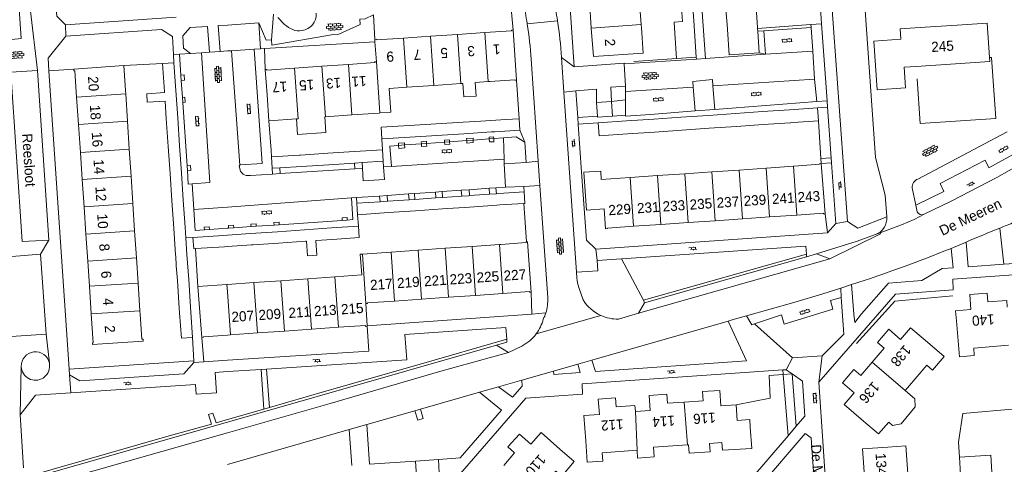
# Model space of a CAD drawing. Extents: x 99476 to 102828, y 406437 to 407931.
# Tile 39 of 162: x 99959 to 100154, y 407038 to 407126. Entities that reach past the tile are written whole.
import ezdxf

# ---------------------------------------------------------------- set-up
doc = ezdxf.new("R2010")
doc.units = 0
doc.header["$MEASUREMENT"] = 0
doc.linetypes.add('DGN Style 2', pattern=[60.553652, 36.332191, -24.221461])
for name, color, linetype, lineweight in [('BG_begrenzing overbouw', 253, 'DGN Style 2', 13), ('BG_bijgebouw', 253, 'Continuous', 0), ('BG_dakoverstek', 253, 'Continuous', 13), ('BG_dakoverstek bijgebouw', 253, 'Continuous', 0), ('BG_heg haag', 253, 'Continuous', 0), ('BG_hek', 253, 'Continuous', 0), ('BG_hoofdgebouw', 253, 'Continuous', 13), ('BG_huisnummer', 253, 'Continuous', 0), ('BG_kant verharding', 253, 'Continuous', 0), ('BG_open verharding', 253, 'Continuous', 0), ('BG_raster', 253, 'Continuous', 0), ('BG_schutting', 253, 'Continuous', 0), ('BG_straatnaam', 253, 'Continuous', 0), ('BG_tussenmuur', 253, 'Continuous', 0), ('BG_vlakafsluiter', 253, 'Continuous', 0)]:
    doc.layers.add(name, color=color, linetype=linetype, lineweight=lineweight)
doc.styles.add('Style-WORKING', font='WORKING.shx')

# ---------------------------------------------------------------- blocks, each defined once
blk = doc.blocks.new('S02OV6')
at = {"layer": 'BG_open verharding', "linetype": 'Continuous', "lineweight": 0}
for p, q in [((0, 0.20784), (1.371449, 0.20784)), ((0.085505, 0.20784), (0.085505, 0.268177)), ((0.485, -0.192), (0.486, 0.207)), ((0.885505, 0.20784), (0.885505, 0.31106)), ((1.285, -0.193), (1.285, 0.207)), ((0.268333, -0.19216), (1.549656, -0.19216)), ((0.885505, -0.32925), (0.885505, -0.19216))]:
    blk.add_line(p, q, dxfattribs=at)
blk = doc.blocks.new('S02OV2')
at = {"layer": 'BG_open verharding', "linetype": 'Continuous', "lineweight": 0}
for p, q in [((0.052866, 0.482148), (0.183301, 0.482148)), ((0.183301, -1.01785), (0.183301, 0.982147)), ((0.183301, 0.895191), (0.705039, 0.895191)), ((0.705039, -1.01785), (0.705039, 0.982147)), ((0.705039, 0.43867), (0.835473, 0.43867)), ((0.052866, -0.517416), (0.183301, -0.517416)), ((0.183301, -0.017851), (0.705039, -0.017851)), ((0.183301, -0.930894), (0.705039, -0.930894)), ((0.705039, -0.473938), (0.835473, -0.473938))]:
    blk.add_line(p, q, dxfattribs=at)
blk = doc.blocks.new('S02OV4')
at = {"layer": 'BG_open verharding', "linetype": 'Continuous', "lineweight": 0}
for p, q in [((0, -0.200092), (0, 0.200092)), ((0, 0.2), (3.201, 0.2)), ((0.214, 0.6), (2.9, 0.6)), ((0.4, 0.199), (0.4, 0.6)), ((0.8, 0.6), (0.8, 0.7)), ((0.8, -0.2), (0.8, 0.2)), ((1.2, 0.2), (1.2, 0.6)), ((1.6, 0.6), (1.6, 0.7)), ((1.6, -0.2), (1.6, 0.2)), ((2, 0.199), (2, 0.6)), ((2.4, 0.6), (2.4, 0.7)), ((2.4, -0.2), (2.4, 0.2)), ((2.8, 0.2), (2.8, 0.6)), ((3.2, -0.199908), (3.2, 0.200092)), ((0, -0.2), (3.2, -0.199)), ((0.31, -0.6), (2.9, -0.6)), ((0.4, -0.6), (0.399, -0.2)), ((0.8, -0.7), (0.8, -0.6)), ((1.2, -0.6), (1.2, -0.2)), ((1.6, -0.7), (1.6, -0.6)), ((2, -0.6), (1.999, -0.2)), ((2.4, -0.7), (2.4, -0.6)), ((2.8, -0.6), (2.8, -0.2))]:
    blk.add_line(p, q, dxfattribs=at)

msp = doc.modelspace()

# ---------------------------------------------------------------- linework, layer by layer
at = {"layer": 'BG_begrenzing overbouw', "linetype": 'DGN Style 2', "lineweight": 13, "flags": 128}
msp.add_lwpolyline([(100150.848, 407118.208), (100151.26, 407118.237), (100152.099, 407106.19), (100137.158, 407105.149), (100136.369, 407116.474)], dxfattribs=at)
at = {"layer": 'BG_bijgebouw', "linetype": 'Continuous', "lineweight": 0}
for p, q in [((100090.067, 407125.335), (100089.692, 407130.731)), ((100091.936, 407130.89), (100092.311, 407125.493)), ((100098.896, 407124.739), (100098.691, 407127.702)), ((100104.863, 407125.151), (100104.658, 407128.115)), ((100092.311, 407125.493), (100092.802, 407118.31)), ((100098.964, 407123.76), (100098.896, 407124.739)), ((100104.931, 407124.173), (100104.863, 407125.151)), ((100104.944, 407123.991), (100104.931, 407124.173)), ((100104.98, 407123.469), (100104.944, 407123.991)), ((100105.276, 407119.185), (100104.98, 407123.469)), ((100092.802, 407118.31), (100088.9, 407118.04)), ((99987.161, 407117.041), (99989.406, 407117.194)), ((99987.536, 407111.535), (99987.161, 407117.041)), ((99989.406, 407117.194), (99989.782, 407111.679)), ((99987.553, 407111.287), (99987.536, 407111.535)), ((99989.782, 407111.679), (99990.148, 407106.304)), ((99987.668, 407109.602), (99987.902, 407106.158)), ((100076.04, 407109.55), (100073.09, 407109.36)), ((100073.09, 407109.36), (100073.258, 407106.615)), ((100076.22, 407106.6), (100076.04, 407109.55)), ((100111.294, 407107.899), (100116.83, 407108.28)), ((100116.83, 407108.28), (100117.01, 407105.71)), ((99987.902, 407106.158), (99988.278, 407100.636)), ((99990.148, 407106.304), (99990.524, 407100.789)), ((100055.139, 407105.957), (100057.76, 407106.12)), ((100057.76, 407106.12), (100057.9, 407103.87)), ((100084.383, 407106.048), (100089.778, 407106.419)), ((100089.778, 407106.419), (100095.209, 407106.793)), ((100095.209, 407106.793), (100100.58, 407107.162)), ((100100.58, 407107.162), (100105.891, 407107.528)), ((100105.891, 407107.528), (100111.294, 407107.899)), ((100035.979, 407104.766), (100041.324, 407105.098)), ((100041.324, 407105.098), (100046.671, 407105.431)), ((100046.671, 407105.431), (100050.136, 407105.646)), ((100073.36, 407105.29), (100078.993, 407105.677)), ((100073.56, 407102.73), (100073.36, 407105.29)), ((100078.993, 407105.677), (100084.383, 407106.048)), ((100111.469, 407105.332), (100111.42, 407105.329)), ((100112.02, 407105.37), (100111.469, 407105.332)), ((100117.01, 407105.71), (100112.02, 407105.37)), ((100036.119, 407102.5), (100030.565, 407102.155)), ((100041.465, 407102.833), (100036.119, 407102.5)), ((100046.812, 407103.165), (100041.465, 407102.833)), ((100052.252, 407103.503), (100046.812, 407103.165)), ((100052.91, 407103.544), (100052.252, 407103.503)), ((100057.9, 407103.87), (100052.91, 407103.544)), ((99988.278, 407100.636), (99988.645, 407095.252)), ((99990.524, 407100.789), (99990.891, 407095.405)), ((100014.265, 407098.928), (100008.714, 407098.583)), ((100008.714, 407098.583), (100008.854, 407096.327)), ((100014.472, 407098.941), (100014.265, 407098.928)), ((100019.907, 407099.279), (100014.472, 407098.941)), ((100025.159, 407099.605), (100019.907, 407099.279)), ((100030.702, 407099.95), (100025.159, 407099.605)), ((100030.842, 407097.692), (100030.702, 407099.95)), ((100008.854, 407096.327), (100010.349, 407096.42)), ((100010.349, 407096.42), (100014.63, 407096.686)), ((100014.63, 407096.686), (100020.065, 407097.023)), ((100020.065, 407097.023), (100025.151, 407097.339)), ((100025.151, 407097.339), (100025.317, 407097.349)), ((100025.317, 407097.349), (100026.65, 407097.432)), ((100026.65, 407097.432), (100030.842, 407097.692)), ((99988.645, 407095.252), (99989.011, 407089.868)), ((99990.891, 407095.405), (99991.258, 407090.021)), ((100042.415, 407090.528), (100041.241, 407090.448)), ((100042.565, 407090.538), (100042.415, 407090.528)), ((100046.37, 407090.797), (100042.565, 407090.538)), ((100047.745, 407090.891), (100046.37, 407090.797)), ((100047.94, 407090.904), (100047.745, 407090.891)), ((100051.862, 407091.171), (100047.94, 407090.904)), ((100053.153, 407091.26), (100051.862, 407091.171)), ((100053.244, 407091.266), (100053.153, 407091.26)), ((100053.75, 407091.3), (100053.244, 407091.266)), ((100058.74, 407091.64), (100053.75, 407091.3)), ((99989.011, 407089.868), (99989.378, 407084.484)), ((99991.258, 407090.021), (99991.625, 407084.637)), ((100030.204, 407089.695), (100025.606, 407089.382)), ((100025.606, 407089.382), (100025.759, 407087.137)), ((100031.685, 407089.796), (100030.204, 407089.695)), ((100031.729, 407089.799), (100031.685, 407089.796)), ((100035.953, 407090.087), (100031.729, 407089.799)), ((100037.072, 407090.163), (100035.953, 407090.087)), ((100041.241, 407090.448), (100037.072, 407090.163)), ((100042.569, 407088.283), (100047.903, 407088.646)), ((100047.903, 407088.646), (100053.311, 407089.015)), ((100053.311, 407089.015), (100053.899, 407089.055)), ((100053.899, 407089.055), (100058.69, 407089.366)), ((100025.759, 407087.137), (100031.882, 407087.554)), ((100031.882, 407087.554), (100037.225, 407087.919)), ((100037.225, 407087.919), (100042.569, 407088.283)), ((100025.914, 407084.862), (100020.632, 407084.502)), ((99989.378, 407084.484), (99989.744, 407079.1)), ((99991.625, 407084.637), (99991.768, 407082.54)), ((99999.235, 407083.043), (99993.17, 407082.629)), ((100000, 407083.095049), (99999.235, 407083.043)), ((100004.585, 407083.407), (100000, 407083.095049)), ((100009.934, 407083.772), (100004.585, 407083.407)), ((100015.282, 407084.137), (100009.934, 407083.772)), ((100020.632, 407084.502), (100015.282, 407084.137)), ((99991.768, 407082.54), (99991.992, 407079.253)), ((99993.7, 407080.41), (99999.388, 407080.797)), ((99999.388, 407080.797), (100000, 407080.838753)), ((100000, 407080.838753), (100004.738, 407081.162)), ((100004.738, 407081.162), (100005.067, 407081.184)), ((100006.174, 407081.259), (100010.087, 407081.526)), ((100010.087, 407081.526), (100015.436, 407081.89)), ((100015.436, 407081.89), (100015.681, 407081.907)), ((100017.521, 407082.032), (100020.785, 407082.254)), ((99989.744, 407079.1), (99989.756, 407078.924)), ((99991.992, 407079.253), (99992.33, 407074.286)), ((99989.884, 407077.044), (99990.082, 407074.135)), ((99990.082, 407074.135), (99990.455, 407068.663)), ((99992.33, 407074.286), (99992.703, 407068.814)), ((99990.455, 407068.663), (99990.522, 407067.678)), ((99992.703, 407068.814), (99992.77, 407067.83)), ((99992.77, 407067.83), (99993.11, 407062.84)), ((100145.103, 407035.747), (100144.907, 407039.171))]:
    msp.add_line(p, q, dxfattribs=at)
at = {"layer": 'BG_bijgebouw', "linetype": 'Continuous', "lineweight": 0, "flags": 128}
for points in [[(100088.9, 407118.04), (100088.555, 407123.028), (100088.422, 407125.23), (100090.067, 407125.335)], [(100098.964, 407123.76), (100099.309, 407118.772), (100105.276, 407119.185)], [(99987.553, 407111.287), (99984.041, 407111.08), (99984.119, 407109.418), (99987.668, 407109.602)], [(100073.258, 407106.615), (100073.27, 407106.41), (100076.22, 407106.6)], [(100030.565, 407102.155), (100030.424, 407104.421), (100035.979, 407104.766)], [(100058.69, 407089.366), (100058.89, 407089.38), (100058.74, 407091.64)], [(100020.785, 407082.254), (100026.067, 407082.614), (100025.914, 407084.862)], [(99993.17, 407082.629), (99993.323, 407080.384), (99993.7, 407080.41)], [(99993.11, 407062.84), (99990.88, 407062.69), (99990.522, 407067.678)], [(100144.907, 407039.171), (100151.13, 407039.527), (100151.322, 407036.184)]]:
    msp.add_lwpolyline(points, dxfattribs=at)
at = {"layer": 'BG_dakoverstek', "linetype": 'Continuous', "lineweight": 13}
for p, q in [((100030.186, 407107.261), (100030.034, 407107.25)), ((100134.19, 407052.332), (100134.595, 407052.837)), ((100133.357, 407045.765), (100136.15, 407049.091)), ((100130.905, 407046.083), (100131.688, 407045.426)), ((100131.688, 407045.426), (100133.357, 407045.765)), ((100103.806, 407040.894), (100097.999, 407040.528))]:
    msp.add_line(p, q, dxfattribs=at)
at = {"layer": 'BG_dakoverstek', "linetype": 'Continuous', "lineweight": 13, "flags": 128}
for points in [[(100032.003, 407112.108), (100032.331, 407107.411), (100030.186, 407107.261)], [(100049.043, 407113.299), (100049.231, 407110.607), (100046.819, 407110.429), (100046.587, 407113.127)], [(100019.289, 407106.499), (100019.507, 407103.373), (100013.872, 407102.979), (100013.654, 407106.105)], [(100136.15, 407049.091), (100136.1, 407050.691), (100134.19, 407052.332)], [(100100.934, 407046.414), (100103.408, 407046.587), (100103.511, 407045.111)], [(100095.432, 407041.861), (100095.549, 407040.221), (100091.414, 407039.928), (100091.301, 407041.576)]]:
    msp.add_lwpolyline(points, dxfattribs=at)
at = {"layer": 'BG_dakoverstek bijgebouw', "linetype": 'Continuous', "lineweight": 0}
for p, q in [((100052.11, 407105.769), (100050.136, 407105.646)), ((100055.139, 407105.957), (100052.11, 407105.769)), ((100095.368, 407104.227), (100089.955, 407103.855)), ((100100.746, 407104.596), (100095.368, 407104.227)), ((100106.06, 407104.961), (100100.746, 407104.596)), ((100111.42, 407105.329), (100106.06, 407104.961)), ((100079.168, 407103.115), (100073.56, 407102.73)), ((100084.558, 407103.485), (100079.168, 407103.115)), ((100089.955, 407103.855), (100084.558, 407103.485)), ((100006.174, 407081.259), (100005.067, 407081.184)), ((99989.756, 407078.924), (99989.884, 407077.044))]:
    msp.add_line(p, q, dxfattribs=at)
at = {"layer": 'BG_dakoverstek bijgebouw', "linetype": 'Continuous', "lineweight": 0, "flags": 128}
msp.add_lwpolyline([(100015.681, 407081.907), (100015.878, 407079.013), (100017.718, 407079.138), (100017.521, 407082.032)], dxfattribs=at)
at = {"layer": 'BG_heg haag', "linetype": 'Continuous', "lineweight": 0}
for p, q in [((99969.561, 407115.959), (99964.652, 407115.617)), ((100111.805, 407055.613), (100109.997, 407055.503)), ((100111.805, 407055.613), (100112.612, 407045.261)), ((100117.905, 407041.352), (100117.05, 407054)), ((100145.592, 407047.82), (100156.064, 407048.685)), ((100112.612, 407045.261), (100111.013, 407043.391)), ((100111.013, 407043.391), (100103.38, 407034.46))]:
    msp.add_line(p, q, dxfattribs=at)
at = {"layer": 'BG_heg haag', "linetype": 'Continuous', "lineweight": 0, "flags": 128}
for points in [[(99993.38, 407057.85), (99991.37, 407055.64), (99970.78, 407054.24), (99968.76, 407055.47)], [(100109.997, 407055.503), (100107.243, 407055.335), (100107.424, 407050.815), (100100.717, 407049.507)]]:
    msp.add_lwpolyline(points, dxfattribs=at)
at = {"layer": 'BG_hek', "linetype": 'Continuous', "lineweight": 0}
for p, q in [((100114.565, 407124.688), (100115.51, 407124.764)), ((100115.51, 407124.764), (100117.612, 407124.934)), ((100118.33, 407087.33), (100118.76, 407083.54))]:
    msp.add_line(p, q, dxfattribs=at)
at = {"layer": 'BG_hek', "linetype": 'Continuous', "lineweight": 0, "flags": 128}
msp.add_lwpolyline([(100124.498, 407061.633), (100132.093, 407070.035), (100143.592, 407071.079)], dxfattribs=at)
at = {"layer": 'BG_hoofdgebouw', "linetype": 'Continuous', "lineweight": 13}
for p, q in [((100081.908, 407124.756), (100081.522, 407130.152)), ((100071.65, 407129.449), (100072.033, 407124.055)), ((100057.23, 407113.76), (100056.54, 407123.68)), ((100081.953, 407124.12), (100081.908, 407124.756)), ((100138.14, 407124.228), (100144.467, 407124.616)), ((100029.17, 407121.82), (100029.203, 407121.35)), ((100040.188, 407122.458), (100034.844, 407122.094)), ((100045.532, 407122.822), (100040.188, 407122.458)), ((100050.952, 407123.191), (100045.532, 407122.822)), ((100029.203, 407121.35), (100029.48, 407117.36)), ((99969.561, 407115.959), (99979.483, 407116.626)), ((99979.483, 407116.626), (99979.811, 407111.729)), ((100007.5, 407115.84), (100007.85, 407110.85)), ((100018.703, 407116.51), (100013.271, 407116.13)), ((100023.952, 407116.877), (100018.703, 407116.51)), ((100035.507, 407112.353), (100032.003, 407112.108)), ((100040.85, 407112.726), (100035.507, 407112.353)), ((100046.194, 407113.1), (100040.85, 407112.726)), ((100046.587, 407113.127), (100046.194, 407113.1)), ((100051.626, 407113.479), (100049.043, 407113.299)), ((100051.92, 407113.5), (100051.626, 407113.479)), ((99970.515, 407104.979), (99970.153, 407110.372)), ((99979.856, 407111.043), (99979.811, 407111.729)), ((99980.209, 407105.654), (99979.856, 407111.043)), ((100007.85, 407110.85), (100008.208, 407105.724)), ((100008.208, 407105.724), (100013.654, 407106.105)), ((100019.289, 407106.499), (100019.402, 407106.507)), ((100019.402, 407106.507), (100024.651, 407106.874)), ((100024.651, 407106.874), (100030.034, 407107.25)), ((99970.886, 407099.461), (99970.515, 407104.979)), ((99980.572, 407100.111), (99980.209, 407105.654)), ((99971.248, 407094.076), (99970.886, 407099.461)), ((99980.925, 407094.726), (99980.572, 407100.111)), ((100101.304, 407095.975), (100106.629, 407096.338)), ((100106.629, 407096.338), (100112.057, 407096.709)), ((100112.057, 407096.709), (100112.22, 407096.72)), ((100117.56, 407097.25), (100118.33, 407087.33)), ((99981.277, 407089.341), (99980.925, 407094.726)), ((100079.755, 407094.504), (100085.146, 407094.872)), ((100085.146, 407094.872), (100090.551, 407095.241)), ((100090.551, 407095.241), (100095.904, 407095.606)), ((100095.904, 407095.606), (100101.304, 407095.975)), ((99971.609, 407088.692), (99971.248, 407094.076)), ((99971.971, 407083.307), (99971.609, 407088.692)), ((99981.63, 407083.956), (99981.277, 407089.341)), ((100107.313, 407086.681), (100101.963, 407086.316)), ((100112.715, 407087.049), (100107.313, 407086.681)), ((100085.805, 407085.213), (100080.414, 407084.845)), ((100091.219, 407085.582), (100085.805, 407085.213)), ((100096.563, 407085.947), (100091.219, 407085.582)), ((100101.963, 407086.316), (100096.563, 407085.947)), ((99972.333, 407077.922), (99971.971, 407083.307)), ((99981.982, 407078.571), (99981.63, 407083.956)), ((100043.102, 407080.485), (100048.449, 407080.861)), ((100048.449, 407080.861), (100053.856, 407081.241)), ((100053.856, 407081.241), (100054.13, 407081.26)), ((100026.735, 407079.336), (100032.415, 407079.735)), ((100032.415, 407079.735), (100037.758, 407080.11)), ((100037.758, 407080.11), (100043.102, 407080.485)), ((99972.666, 407072.965), (99972.333, 407077.922)), ((99982.307, 407073.613), (99981.982, 407078.571)), ((99973.034, 407067.492), (99972.666, 407072.965)), ((99982.666, 407068.139), (99982.307, 407073.613)), ((99994.152, 407072.92), (99999.898, 407073.324)), ((99999.898, 407073.324), (100000, 407073.331151)), ((100000, 407073.331151), (100005.247, 407073.699)), ((100005.247, 407073.699), (100010.595, 407074.075)), ((100010.595, 407074.075), (100015.943, 407074.451)), ((100015.943, 407074.451), (100021.292, 407074.826)), ((99994.51, 407067.83), (99994.152, 407072.92)), ((100043.78, 407070.78), (100049.131, 407071.154)), ((100049.131, 407071.154), (100054.538, 407071.532)), ((100027.653, 407065.17), (100027.42, 407069.54)), ((100033.093, 407070.033), (100038.436, 407070.407)), ((100038.436, 407070.407), (100043.78, 407070.78)), ((99982.711, 407067.447), (99982.666, 407068.139)), ((99994.51, 407067.83), (99994.94, 407062.85)), ((100027.66, 407065.04), (100027.653, 407065.17)), ((100000.598, 407063.355), (100005.946, 407063.73)), ((100005.946, 407063.73), (100011.295, 407064.105)), ((100011.295, 407064.105), (100016.643, 407064.48)), ((100016.643, 407064.48), (100021.991, 407064.855)), ((100100.934, 407046.414), (100100.717, 407049.507)), ((100103.511, 407045.111), (100103.806, 407040.894)), ((100091.057, 407041.559), (100091.301, 407041.576))]:
    msp.add_line(p, q, dxfattribs=at)
at = {"layer": 'BG_hoofdgebouw', "linetype": 'Continuous', "lineweight": 13, "flags": 128}
for points in [[(100056.54, 407123.68), (100056.21, 407123.66), (100056.22, 407123.55), (100050.952, 407123.191)], [(100072.033, 407124.055), (100072.433, 407118.416), (100082.308, 407119.116), (100081.953, 407124.12)], [(100138.14, 407124.228), (100133.151, 407123.883), (100133.29, 407121.87), (100127.956, 407121.501), (100128.625, 407111.822), (100134.252, 407112.211), (100133.968, 407116.308), (100136.369, 407116.474)], [(100150.848, 407118.208), (100150.376, 407125.024), (100144.467, 407124.616)], [(100034.844, 407122.094), (100029.5, 407121.73), (100029.47, 407121.84), (100029.17, 407121.82)], [(100136.369, 407116.474), (100150.898, 407117.479), (100150.848, 407118.208)], [(99970.153, 407110.372), (99969.801, 407115.615), (99969.585, 407115.601), (99969.561, 407115.959)], [(100013.271, 407116.13), (100007.83, 407115.75), (100007.82, 407115.86), (100007.5, 407115.84)], [(100029.48, 407117.36), (100029.14, 407117.35), (100029.15, 407117.24), (100023.952, 407116.877)], [(100051.92, 407113.5), (100056.91, 407113.85), (100056.91, 407113.74), (100057.23, 407113.76)], [(100112.22, 407096.72), (100117.2, 407097.11), (100117.19, 407097.22), (100117.56, 407097.25)], [(100080.414, 407084.845), (100075.21, 407084.49), (100075.22, 407084.38), (100074.85, 407084.36), (100074.564, 407088.298), (100071.066, 407088.044), (100070.527, 407095.52), (100073.893, 407095.763)], [(100073.893, 407095.763), (100074.006, 407094.112), (100079.755, 407094.504)], [(100118.33, 407087.33), (100118, 407087.3), (100118, 407087.41), (100112.715, 407087.049)], [(100059.208, 407081.736), (100059.11, 407081.73), (100059.12, 407081.62), (100054.13, 407081.26)], [(100060.13, 407071.81), (100059.43, 407081.75), (100059.208, 407081.736)], [(100021.292, 407074.826), (100026.581, 407075.198), (100026.293, 407079.305), (100026.735, 407079.336)], [(100054.538, 407071.532), (100059.81, 407071.9), (100059.82, 407071.79), (100060.13, 407071.81)], [(100154.36, 407068.85), (100154.26, 407070.15), (100150.54, 407069.86), (100150.4, 407071.63), (100146.95, 407071.37), (100147.18, 407068.35), (100144.16, 407068.12), (100144.31, 407066.13)], [(100027.42, 407069.54), (100027.76, 407069.55), (100027.75, 407069.66), (100033.093, 407070.033)], [(99982.711, 407067.447), (99983.045, 407062.475), (99983.288, 407062.491), (99983.315, 407062.094), (99973.278, 407061.42), (99973.256, 407061.758), (99973.418, 407061.769), (99973.034, 407067.492)], [(100021.991, 407064.855), (100027.34, 407065.23), (100027.36, 407065.01), (100027.66, 407065.04)], [(100144.31, 407066.13), (100144.897, 407059.012), (100147.851, 407059.256), (100147.728, 407060.75), (100154.648, 407061.321)], [(99994.94, 407062.85), (99995.26, 407062.87), (99995.25, 407062.98), (100000, 407063.313068)], [(100000, 407063.313068), (100000.598, 407063.355)], [(100139.04, 407061.49), (100135.25, 407064.76), (100133.24, 407062.46), (100130.93, 407064.48), (100128.69, 407061.87), (100130.01, 407060.69), (100127.65, 407057.948)], [(100134.595, 407052.837), (100138.454, 407057.322), (100139.578, 407056.354), (100141.888, 407059.038), (100139.04, 407061.49)], [(100127.65, 407057.948), (100125.38, 407055.31), (100124.02, 407056.49), (100121.78, 407053.86), (100124.08, 407051.88), (100122.11, 407049.56), (100125.9, 407046.3)], [(100090.423, 407050.059), (100087.087, 407049.826), (100086.963, 407051.598), (100083.458, 407051.353), (100083.665, 407048.402), (100080.761, 407048.199)], [(100100.717, 407049.507), (100097.667, 407049.293), (100097.453, 407052.358), (100094.068, 407052.121), (100094.194, 407050.323), (100090.423, 407050.059)], [(100080.761, 407048.199), (100080.679, 407049.37), (100076.969, 407049.105), (100076.813, 407050.913), (100073.385, 407050.639), (100073.627, 407047.612), (100070.556, 407047.367), (100070.954, 407042.382)], [(100125.9, 407046.3), (100128.882, 407043.733), (100130.905, 407046.083)], [(100054.715, 407037.52), (100056.84, 407039.98), (100055.52, 407041.16), (100057.81, 407043.73), (100060.07, 407041.74), (100062.08, 407044.04), (100065.82, 407040.72)], [(100070.954, 407042.382), (100071.241, 407038.159), (100074.314, 407038.371), (100074.199, 407040.035), (100081.099, 407040.511)], [(100095.432, 407041.861), (100097.895, 407042.031), (100097.999, 407040.528)], [(100061.146, 407031.886), (100065.034, 407036.385), (100066.17, 407035.404), (100068.65, 407038.274), (100065.82, 407040.72)], [(100081.099, 407040.511), (100081.205, 407038.969), (100084.468, 407039.194), (100084.336, 407041.095), (100091.057, 407041.559)], [(100130.72, 407041.14), (100125.73, 407040.81), (100126.154, 407034.416)], [(100130.72, 407041.14), (100134.279, 407041.389), (100134.726, 407035.018)]]:
    msp.add_lwpolyline(points, dxfattribs=at)
at = {"layer": 'BG_kant verharding', "linetype": 'Continuous', "lineweight": 0}
for p, q in [((100116.67, 407137.949), (100117.612, 407124.934)), ((100094.626, 407118.062), (100093.365, 407136.346)), ((100067.579, 407131.787), (100068.67, 407116.41)), ((100056.1, 407128.57), (100056.54, 407123.68)), ((99967.92, 407124.71), (99989.874, 407126.229)), ((100009.955, 407126.173), (100011.31, 407124.8)), ((100029.17, 407121.82), (100028.901, 407126.7)), ((99967.99, 407122.44), (99986.972, 407123.761)), ((99992.602, 407124.153), (99996.075, 407124.395)), ((99996.075, 407124.395), (99996.469, 407119.268)), ((99998.185, 407124.541), (100000, 407124.667428)), ((99998.567, 407119.444), (99998.185, 407124.541)), ((100000, 407124.667428), (100006.21, 407125.1)), ((100006.21, 407125.1), (100006.55, 407119.94)), ((100115.584, 407124.175), (100106.161, 407123.548)), ((100115.89, 407119.52), (100115.584, 407124.175)), ((100117.612, 407124.934), (100118.715, 407109.682)), ((100106.161, 407123.548), (100106.545, 407118.879)), ((100005.324, 407119.864), (100000.775, 407119.581)), ((100006.55, 407119.94), (100007.367, 407119.991)), ((100007.367, 407119.991), (100029.203, 407121.35)), ((99989.319, 407118.817), (99989.406, 407117.194)), ((99990.516, 407118.898), (99992.66, 407119.011)), ((99990.795, 407114.757), (99990.516, 407118.898)), ((99994.852, 407119.159), (99992.66, 407119.011)), ((99996.469, 407119.268), (99994.852, 407119.159)), ((99996.469, 407119.268), (99998.567, 407119.444)), ((100000, 407119.532913), (99998.567, 407119.444)), ((100000.775, 407119.581), (100000, 407119.532913)), ((100002.456, 407096.93), (100000.775, 407119.581)), ((100061.533, 407097.712), (100060.144, 407117.894)), ((100066.616, 407111.408), (100066.14, 407118.25)), ((100078.56, 407116.96), (100092.831, 407117.939)), ((100092.802, 407118.31), (100092.831, 407117.939)), ((100094.626, 407118.062), (100106.545, 407118.879)), ((100106.545, 407118.879), (100115.89, 407119.52)), ((100115.89, 407119.52), (100116.245, 407113.96)), ((99962.4, 407115.64), (99964.64, 407082.12)), ((99968.685, 407056.563), (99964.652, 407115.617)), ((99990.865, 407113.721), (99990.795, 407114.757)), ((100095.999, 407113.883), (100092.131, 407113.52)), ((100096.1, 407112.61), (100095.999, 407113.883)), ((100116.245, 407113.96), (100096.1, 407112.61)), ((100116.245, 407113.96), (100116.698, 407109.56)), ((99991.092, 407110.348), (99990.865, 407113.721)), ((100078.77, 407112.571), (100078.772, 407111.5)), ((100092.22, 407112.35), (100078.772, 407111.5)), ((100092.131, 407113.52), (100092.22, 407112.35)), ((100092.585, 407107.664), (100092.22, 407112.35)), ((100096.1, 407112.61), (100096.491, 407107.945)), ((99991.16, 407109.344), (99991.092, 407110.348)), ((100069.096, 407075.759), (100066.616, 407111.408)), ((100069.37, 407106.336), (100069, 407111.67)), ((100078.772, 407111.5), (100078.775, 407109.868)), ((99992.003, 407096.825), (99991.16, 407109.344)), ((100076.04, 407109.55), (100078.775, 407109.868)), ((100078.775, 407109.868), (100078.78, 407106.83)), ((100096.491, 407107.945), (100116.698, 407109.56)), ((100116.698, 407109.56), (100118.715, 407109.682)), ((100116.83, 407108.28), (100118.808, 407108.391)), ((100118.808, 407108.391), (100119.53, 407098.413)), ((100069.37, 407106.336), (100073.258, 407106.615)), ((100078.78, 407106.83), (100076.22, 407106.6)), ((100078.78, 407106.83), (100078.811, 407106.599)), ((100096.491, 407107.945), (100092.585, 407107.664)), ((100051.842, 407102.145), (100052.705, 407102.208)), ((100052.705, 407102.208), (100054.65, 407102.349)), ((100054.763, 407098.121), (100054.65, 407102.349)), ((100154.365, 407103.561), (100136.671, 407094.192)), ((100033.877, 407100.84), (100035.058, 407100.926)), ((100035.058, 407100.926), (100038.39, 407101.168)), ((100038.39, 407101.168), (100039.433, 407101.244)), ((100039.433, 407101.244), (100042.994, 407101.502)), ((100042.994, 407101.502), (100043.969, 407101.573)), ((100043.969, 407101.573), (100047.362, 407101.82)), ((100047.362, 407101.82), (100048.638, 407101.912)), ((100048.638, 407101.912), (100051.842, 407102.145)), ((100059.13, 407097.44), (100058.85, 407101.46)), ((100117.494, 407098.266), (100119.53, 407098.413)), ((100119.53, 407098.413), (100119.602, 407097.416)), ((99992.065, 407095.911), (99992.003, 407096.825)), ((100010.422, 407095.279), (100010.349, 407096.42)), ((100025.151, 407097.339), (100025.222, 407096.225)), ((100026.719, 407096.321), (100026.65, 407097.432)), ((100030.91, 407096.589), (100032.469, 407096.689)), ((100032.469, 407096.689), (100054.763, 407098.121)), ((100054.763, 407098.121), (100054.79, 407097.17)), ((100054.79, 407097.17), (100059.13, 407097.44)), ((100055.03, 407092.59), (100054.79, 407097.17)), ((100061.865, 407092.887), (100061.533, 407097.712)), ((100117.56, 407097.25), (100119.602, 407097.416)), ((100119.602, 407097.416), (100120.47, 407085.42)), ((100008.854, 407096.327), (100008.925, 407095.183)), ((100008.925, 407095.183), (100010.422, 407095.279)), ((100010.422, 407095.279), (100025.222, 407096.225)), ((100025.222, 407096.225), (100026.719, 407096.321)), ((99992.992, 407093.243), (99993.338, 407088.16)), ((100051.78, 407092.36), (100053.134, 407092.456)), ((100053.134, 407092.456), (100055.03, 407092.59)), ((100053.134, 407092.456), (100053.244, 407091.266)), ((100058.667, 407092.69), (100055.03, 407092.59)), ((100063.396, 407070.654), (100061.865, 407092.887)), ((100024.539, 407090.436), (100025.537, 407090.503)), ((100025.537, 407090.503), (100030.114, 407090.827)), ((100025.537, 407090.503), (100025.606, 407089.382)), ((100030.114, 407090.827), (100031.603, 407090.932)), ((100030.114, 407090.827), (100030.204, 407089.695)), ((100035.858, 407091.233), (100031.603, 407090.932)), ((100031.603, 407090.932), (100031.685, 407089.796)), ((100035.858, 407091.233), (100037.033, 407091.316)), ((100035.858, 407091.233), (100035.953, 407090.087)), ((100037.033, 407091.316), (100041.176, 407091.609)), ((100037.033, 407091.316), (100037.072, 407090.163)), ((100042.485, 407091.702), (100041.176, 407091.609)), ((100041.176, 407091.609), (100041.241, 407090.448)), ((100046.295, 407091.972), (100042.485, 407091.702)), ((100042.565, 407090.538), (100042.485, 407091.702)), ((100046.295, 407091.972), (100047.852, 407092.082)), ((100046.295, 407091.972), (100046.37, 407090.797)), ((100051.78, 407092.36), (100047.852, 407092.082)), ((100047.94, 407090.904), (100047.852, 407092.082)), ((100051.78, 407092.36), (100051.862, 407091.171)), ((100130.54, 407086.694), (100130.21, 407091.028)), ((100135.569, 407092.428), (100136.256, 407089.039)), ((100000, 407088.645969), (99993.338, 407088.16)), ((100024.539, 407090.436), (100000, 407088.645969)), ((100136.256, 407089.039), (100136.538, 407087.719)), ((100004.693, 407084.772), (100001.238, 407084.535)), ((100005.691, 407084.841), (100004.693, 407084.772)), ((100009.251, 407085.085), (100005.691, 407084.841)), ((100010.249, 407085.153), (100009.251, 407085.085)), ((100022.732, 407086.01), (100010.249, 407085.153)), ((100023.73, 407086.078), (100022.732, 407086.01)), ((100120.47, 407085.42), (100118.76, 407083.54)), ((99996.426, 407084.205), (99995.428, 407084.137)), ((100000, 407084.450513), (99996.426, 407084.205)), ((100000.24, 407084.467), (100000, 407084.450513)), ((100001.238, 407084.535), (100000.24, 407084.467)), ((100118.76, 407083.54), (100072.91, 407080.32)), ((100128.302, 407083.214), (100129.338, 407083.587)), ((100153.675, 407077.337), (100152.89, 407084.484)), ((100146.214, 407081.704), (100143.264, 407080.462)), ((99963.02, 407079.32), (99957.35, 407078.87)), ((99964.1, 407063.482), (99963.02, 407079.32)), ((100082.388, 407070.241), (100114.609, 407079.313)), ((100114.64, 407078.81), (100082.588, 407069.688)), ((100114.609, 407079.313), (100114.64, 407078.81)), ((100114.64, 407078.81), (100116.608, 407079.416)), ((100119.283, 407078.4), (100116.608, 407079.416)), ((100073.19, 407078.06), (100077.998, 407078.393)), ((100081.372, 407067.677), (100119.283, 407078.4)), ((100156.852, 407077.566), (100153.675, 407077.337)), ((100069.176, 407074.61), (100069.096, 407075.759)), ((100121.403, 407072.608), (100123.551, 407073.288)), ((100123.99, 407067.44), (100123.551, 407073.288)), ((100060.27, 407067.46), (100060.13, 407071.81)), ((100070.405, 407070.264), (100069.583, 407072.704)), ((100082.588, 407069.688), (100081.372, 407067.677)), ((100082.588, 407069.688), (100082.388, 407070.241)), ((100121.5, 407070.753), (100119.375, 407070.131)), ((100027.653, 407065.17), (100060.27, 407067.46)), ((100061.134, 407063.548), (100073.902, 407067.208)), ((100081.372, 407067.677), (100077.425, 407066.459)), ((100100.146, 407066.36), (100102.76, 407067.108)), ((100072.119, 407058.342), (100099.104, 407066.062)), ((100099.104, 407066.062), (100100.146, 407066.36)), ((100102.755, 407058.186), (100099.104, 407066.062)), ((100111.838, 407058.819), (100104.329, 407065.534)), ((99993.11, 407062.84), (99993.36, 407058.222)), ((99994.94, 407062.85), (99995.34, 407058.03)), ((100000, 407046.085037), (100053.249, 407061.293)), ((100053.249, 407061.293), (100055.336, 407061.889)), ((100055.637, 407059.893), (100053.249, 407061.293)), ((100055.292, 407062.489), (100055.336, 407061.889)), ((100058.263, 407061.142), (100055.637, 407059.893)), ((99993.36, 407058.222), (99993.38, 407057.85)), ((100064.57, 407056.182), (100069.362, 407057.553)), ((100069.362, 407057.553), (100072.119, 407058.342)), ((100069.362, 407057.553), (100069.855, 407055.896)), ((100072.835, 407056.104), (100072.119, 407058.342)), ((100072.835, 407056.104), (100102.755, 407058.186)), ((100111.838, 407058.819), (100117.74, 407059.23)), ((99968.76, 407055.47), (99968.685, 407056.563)), ((100006.691, 407056.518), (100007.75, 407056.589)), ((100007.173, 407048.648), (100006.691, 407056.518)), ((100007.75, 407056.589), (100008.329, 407048.983)), ((100058.27, 407054.38), (100064.57, 407056.182)), ((100109.921, 407056.412), (100110.62, 407056.46)), ((100110.62, 407056.46), (100111.805, 407055.613)), ((100053.655, 407053.06), (100058.27, 407054.38)), ((100038.196, 407048.637), (100049.906, 407051.987)), ((100049.906, 407051.987), (100053.655, 407053.06)), ((100054.238, 407048.466), (100049.906, 407051.987)), ((100056.463, 407051.037), (100053.655, 407053.06)), ((100042.15, 407031.33), (100059.08, 407050.84)), ((100007.173, 407048.648), (100008.329, 407048.983)), ((100027.595, 407045.604), (100037.128, 407048.331)), ((100037.128, 407048.331), (100038.196, 407048.637)), ((100145.592, 407047.82), (100144.703, 407042.095)), ((99959.626, 407037.04), (99958.941, 407047.551)), ((99960.007, 407034.663), (100000, 407046.085037)), ((100000, 407037.710544), (100024.087, 407044.601)), ((100024.087, 407044.601), (100027.595, 407045.604)), ((100024.087, 407044.601), (100024.616, 407037.518)), ((100027.595, 407045.604), (100028.132, 407037.76)), ((100144.907, 407039.171), (100144.703, 407042.095)), ((100120.57, 407001.93), (100117.905, 407041.352)), ((100028.132, 407037.76), (100037.214, 407038.384)), ((100037.214, 407038.384), (100041.809, 407038.699))]:
    msp.add_line(p, q, dxfattribs=at)
at = {"layer": 'BG_kant verharding', "linetype": 'Continuous', "lineweight": 0, "flags": 128}
for points in [[(99952.771, 407159.702), (99956.57, 407159.9), (99959.14, 407122), (99954.767, 407121.545)], [(100122.76, 407085.77), (100119.12, 407135.97), (100124.2, 407136.31)], [(100130.21, 407091.028), (100128.314, 407098.437), (100126.144, 407129.48), (100151.531, 407130.998)], [(99966.108, 407127.838), (99966.21, 407126.4), (99967.92, 407124.71)], [(99986.972, 407123.761), (99989.129, 407122.366), (99989.319, 407118.817)], [(99992.66, 407119.011), (99991.274, 407120.099), (99991.173, 407122.502), (99992.602, 407124.153)], [(99964.652, 407115.617), (99964.48, 407118.13), (99967.99, 407122.44)], [(100002.456, 407096.93), (100002.618, 407096.998), (100006.898, 407097.231), (100005.324, 407119.864)], [(99994.852, 407119.159), (99996.537, 407093.485), (99992.992, 407093.243)], [(100068.67, 407116.41), (100078.54, 407117.14), (100078.56, 407116.96)], [(99964.64, 407082.12), (99959.38, 407081.8), (99957.14, 407115.32), (99962.4, 407115.64)], [(100069, 407111.67), (100073.04, 407111.97), (100073.09, 407109.36)], [(100076.04, 407109.55), (100075.927, 407112.357), (100078.77, 407112.571)], [(100092.585, 407107.664), (100083.745, 407106.929), (100078.811, 407106.599)], [(100058.85, 407101.46), (100057.17, 407102.51), (100054.65, 407102.349)], [(100032.469, 407096.689), (100032.17, 407100.716), (100033.877, 407100.84)], [(100136.256, 407089.039), (100141.841, 407091.746), (100141.061, 407093.325), (100150.019, 407097.902), (100150.755, 407096.382), (100159.401, 407101.172)], [(100137.9, 407087.224), (100143.29, 407089.81), (100152.33, 407094.51), (100159.62, 407098.63)], [(100002.456, 407096.93), (100002.332, 407096.716), (100002.554, 407095.73), (100002.752, 407095.485), (100003.102, 407095.177), (100003.403, 407095.001), (100003.715, 407094.9), (100004.566, 407094.904), (100008.925, 407095.183)], [(100026.719, 407096.321), (100026.873, 407093.839), (100031.065, 407094.099), (100030.91, 407096.589)], [(99992.992, 407093.243), (99992.248, 407093.192), (99992.065, 407095.911)], [(100072.91, 407080.32), (100071.05, 407082.08), (100070.117, 407095.549)], [(100058.74, 407091.64), (100058.67, 407092.69), (100058.667, 407092.69)], [(100024.539, 407090.436), (100024.823, 407086.153), (100023.73, 407086.078)], [(99995.428, 407084.137), (99993.62, 407084.013), (99993.338, 407088.16)], [(100130.54, 407086.694), (100124.82, 407084.49), (100122.76, 407085.77)], [(100129.338, 407083.587), (100131.335, 407084.306), (100133.464, 407085.131), (100135.941, 407086.213), (100137.9, 407087.224)], [(100116.608, 407079.416), (100124.44, 407081.83), (100128.302, 407083.214)], [(100129.338, 407083.587), (100129.298, 407083.362), (100119.283, 407078.4)], [(100077.998, 407078.393), (100114.51, 407080.92), (100114.609, 407079.313)], [(100153.675, 407077.337), (100146.657, 407076.833), (100146.214, 407081.704)], [(100143.264, 407080.462), (100143.641, 407076.617), (100141.46, 407076.46), (100137.49, 407074.08), (100130.86, 407073.57), (100125.51, 407067.53)], [(100069.096, 407075.759), (100073.31, 407076.05), (100073.19, 407078.06)], [(100117.05, 407054), (100132.22, 407071.38), (100143.68, 407072.27), (100143.59, 407074.38), (100175.88, 407076.649)], [(100102.76, 407067.108), (100112.1, 407069.78), (100117.842, 407071.481), (100121.403, 407072.608)], [(100119.375, 407070.131), (100119.835, 407068.44), (100110.21, 407065.493), (100109.668, 407067.3), (100104.329, 407065.534)], [(100117.74, 407059.23), (100122.02, 407063.46), (100121.5, 407070.753)], [(100125.51, 407067.53), (100124.209, 407065.774), (100123.99, 407067.44)], [(99956.216, 407062.934), (99964.1, 407063.48), (99964.1, 407063.482)], [(100000, 407058.328388), (100027.98, 407060.12), (100027.66, 407065.04)], [(100007.75, 407056.589), (100035.5, 407058.44), (100035.12, 407063.45), (100055.12, 407064.82), (100055.292, 407062.489)], [(100008.329, 407048.983), (100019.223, 407052.138), (100037.984, 407057.478), (100055.292, 407062.489)], [(100000, 407043.95697), (100020.307, 407049.746), (100042.268, 407056.162), (100055.637, 407059.893)], [(99995.34, 407058.03), (100000, 407058.328388)], [(99969.009, 407051.9), (99993.66, 407053.52), (99993.78, 407051.64), (99997.82, 407051.88), (99997.57, 407055.91), (100000, 407056.071982)], [(100000, 407056.071982), (100006.691, 407056.518)], [(100064.57, 407056.182), (100064.591, 407055.53), (100069.855, 407055.896)], [(100070.32, 407051.62), (100070.2, 407053.67), (100109.921, 407056.412)], [(100111.805, 407055.613), (100113.84, 407054.16), (100114.33, 407047.27), (100112.612, 407045.261)], [(100056.463, 407051.037), (100058.36, 407053.23), (100058.27, 407054.38)], [(99958.941, 407047.551), (99962, 407051.44), (99969.009, 407051.9)], [(99959.751, 407035.123), (99988.015, 407043.213), (99996.86, 407045.66), (99996.25, 407047.599), (99997.081, 407047.883), (99997.77, 407045.925), (100000, 407046.570782)], [(100000, 407046.570782), (100007.173, 407048.648)], [(100038.196, 407048.637), (100038.771, 407046.797), (100037.684, 407046.499), (100037.128, 407048.331)], [(100041.809, 407038.699), (100046.04, 407038.99), (100054.238, 407048.466)], [(99960.586, 407032.721), (100000, 407043.95697)], [(100115.54, 407042.95), (100114.37, 407043.82), (100105.31, 407033.25), (100105.23, 407030.58), (100115.03, 407022.08), (100116.86, 407024), (100115.54, 407042.95)]]:
    msp.add_lwpolyline(points, dxfattribs=at)
at = {"layer": 'BG_kant verharding', "linetype": 'Continuous', "lineweight": 0}
for centre, radius, start, end in [((99974.353384, 407111.870071), 92.009656, 8.52269, 11.326667), ((99979.703598, 407112.338429), 80.632825, 8.980445, 12.106856), ((100014.340995, 407126.761669), 3.217769, 277.30252, 4.229763), ((100014.535035, 407128.109859), 4.621257, 225.743668, 249.544514), ((100014.097878, 407125.965792), 2.482959, 241.6807, 285.226718), ((99979.740198, 407112.35181), 80.594586, 3.94313, 8.97511), ((99974.607544, 407111.917855), 91.751221, 3.957373, 8.516702), ((100137.289434, 407092.579435), 1.727086, 110.982295, 185.030298), ((100127.064456, 407086.469501), 3.482787, 290.813759, 3.695819), ((100137.468447, 407088.157856), 1.02875, 205.251469, 294.802586), ((100024.217092, 407376.912708), 319.460777, 288.116034, 291.879114), ((100055.548109, 407070.123096), 7.865828, 342.119276, 3.870122), ((100055.525343, 407070.136632), 7.891653, 332.32247, 342.0765), ((99961.999453, 407057.209179), 2.801904, 10.879051, 182.396873), ((99962.061763, 407057.21376), 2.739858, 1.971126, 11.030897), ((99962.000922, 407057.176099), 2.802184, 181.719819, 2.697951)]:
    msp.add_arc(centre, radius, start, end, dxfattribs=at)
at = {"layer": 'BG_kant verharding', "linetype": 'Continuous', "lineweight": 0, "extrusion": (0, 0, -1)}
for centre, radius, start, end in [((-100277.91166, 406775.094124), 333.695236, 67.99681, 68.530456), ((-100279.703687, 406770.542684), 338.586564, 66.780437, 68.004211), ((-100076.137146, 407075.100002), 6.978371, 339.919082, 355.973534), ((-100077.320251, 407074.648345), 8.18799, 294.675042, 327.624852), ((-100077.323439, 407074.641197), 8.182827, 269.288856, 294.716224), ((-100054.61256, 407068.414149), 8.136866, 193.816197, 216.729452), ((-100054.612504, 407068.41395), 8.136792, 216.728099, 243.343495)]:
    msp.add_arc(centre, radius, start, end, dxfattribs=at)
at = {"layer": 'BG_raster', "linetype": 'Continuous', "lineweight": 0}
for p, q in [((100007.5, 407115.84), (100007.367, 407119.991)), ((99979.483, 407116.626), (99987.161, 407117.041)), ((100030.702, 407099.95), (100030.565, 407102.155)), ((100025.914, 407084.862), (100025.759, 407087.137))]:
    msp.add_line(p, q, dxfattribs=at)
at = {"layer": 'BG_schutting', "linetype": 'Continuous', "lineweight": 0}
for p, q in [((100114.565, 407124.688), (100104.944, 407123.991)), ((100088.9, 407118.04), (100080.434, 407117.425)), ((100057.23, 407113.76), (100057.76, 407106.12)), ((100008.651, 407099.922), (100008.208, 407105.724)), ((100073.36, 407105.29), (100069.459, 407105.045)), ((100070.117, 407095.549), (100069.459, 407105.045)), ((100117.494, 407098.266), (100117.01, 407105.71)), ((100008.714, 407098.583), (100008.651, 407099.922)), ((100117.56, 407097.25), (100117.494, 407098.266)), ((100058.69, 407089.366), (100059.208, 407081.736)), ((99994.152, 407072.92), (99993.7, 407080.41)), ((100059.08, 407050.84), (100070.32, 407051.62))]:
    msp.add_line(p, q, dxfattribs=at)
at = {"layer": 'BG_tussenmuur', "linetype": 'Continuous', "lineweight": 0}
for p, q in [((100072.033, 407124.055), (100081.908, 407124.756)), ((100034.844, 407122.094), (100035.507, 407112.353)), ((100040.188, 407122.458), (100040.85, 407112.726)), ((100045.532, 407122.822), (100046.194, 407113.1)), ((100051.626, 407113.479), (100050.952, 407123.191)), ((100018.703, 407116.51), (100019.402, 407106.507)), ((100023.952, 407116.877), (100024.651, 407106.874)), ((100029.48, 407117.36), (100030.186, 407107.261)), ((99970.153, 407110.372), (99979.856, 407111.043)), ((99970.515, 407104.979), (99980.209, 407105.654)), ((99970.886, 407099.461), (99980.572, 407100.111)), ((100106.629, 407096.338), (100107.313, 407086.681)), ((100112.057, 407096.709), (100112.715, 407087.049)), ((99971.248, 407094.076), (99980.925, 407094.726)), ((100079.755, 407094.504), (100080.414, 407084.845)), ((100085.146, 407094.872), (100085.805, 407085.213)), ((100090.551, 407095.241), (100091.219, 407085.582)), ((100096.563, 407085.947), (100095.904, 407095.606)), ((100101.963, 407086.316), (100101.304, 407095.975)), ((99971.609, 407088.692), (99981.277, 407089.341)), ((99971.971, 407083.307), (99981.63, 407083.956)), ((100048.449, 407080.861), (100049.131, 407071.154)), ((100053.856, 407081.241), (100054.538, 407071.532)), ((100027.42, 407069.54), (100026.735, 407079.336)), ((100033.093, 407070.033), (100032.415, 407079.735)), ((100038.436, 407070.407), (100037.758, 407080.11)), ((100043.78, 407070.78), (100043.102, 407080.485)), ((99972.333, 407077.922), (99981.982, 407078.571)), ((99972.666, 407072.965), (99982.307, 407073.613)), ((100000, 407071.871374), (99999.898, 407073.324)), ((100005.946, 407063.73), (100005.247, 407073.699)), ((100011.295, 407064.105), (100010.595, 407074.075)), ((100016.643, 407064.48), (100015.943, 407074.451)), ((100021.991, 407064.855), (100021.292, 407074.826)), ((100000.598, 407063.355), (100000, 407071.871374)), ((99973.034, 407067.492), (99982.666, 407068.139)), ((100127.65, 407057.948), (100134.19, 407052.332)), ((100090.423, 407050.059), (100091.057, 407041.559)), ((100080.761, 407048.199), (100081.099, 407040.511))]:
    msp.add_line(p, q, dxfattribs=at)
at = {"layer": 'BG_tussenmuur', "linetype": 'Continuous', "lineweight": 0, "flags": 128}
msp.add_lwpolyline([(100013.271, 407116.13), (100013.97, 407106.127), (100013.654, 407106.105)], dxfattribs=at)
at = {"layer": 'BG_vlakafsluiter', "linetype": 'Continuous', "lineweight": 0}
for p, q in [((99962.4, 407115.64), (99961.03, 407127.44)), ((100008.738, 407121.727), (100009.096, 407126.84)), ((99967.92, 407124.71), (99967.99, 407122.44)), ((100059.348, 407124.925), (100065.347, 407125.506)), ((100115.584, 407124.175), (100115.51, 407124.764)), ((100104.98, 407123.469), (100106.161, 407123.548)), ((100005.324, 407119.864), (100006.55, 407119.94)), ((99990.516, 407118.898), (99989.319, 407118.817)), ((100066.14, 407118.25), (100068.67, 407116.41)), ((100092.831, 407117.939), (100094.626, 407118.062)), ((100105.276, 407119.185), (100106.545, 407118.879)), ((100078.56, 407116.96), (100078.77, 407112.571)), ((100069, 407111.67), (100066.616, 407111.408)), ((100118.715, 407109.682), (100118.808, 407108.391)), ((100069.459, 407105.045), (100069.37, 407106.336)), ((100047.339, 407102.221), (100047.362, 407101.82)), ((100051.823, 407102.467), (100051.842, 407102.145)), ((100057.9, 407103.87), (100058.85, 407101.46)), ((100033.844, 407101.27), (100033.877, 407100.84)), ((100038.365, 407101.569), (100038.39, 407101.168)), ((100042.978, 407101.886), (100042.994, 407101.502)), ((100030.842, 407097.692), (100030.91, 407096.589)), ((100059.13, 407097.44), (100061.533, 407097.712)), ((100058.667, 407092.69), (100061.865, 407092.887)), ((100120.47, 407085.42), (100122.76, 407085.77)), ((99964.64, 407082.12), (99963.02, 407079.32)), ((99993.17, 407082.629), (99991.768, 407082.54)), ((100073.19, 407078.06), (100072.91, 407080.32)), ((100077.998, 407078.393), (100082.388, 407070.241)), ((100121.5, 407070.753), (100121.403, 407072.608)), ((100060.27, 407067.46), (100063.034, 407067.708)), ((99964.751, 407057.738), (99964.1, 407063.482)), ((99968.685, 407056.563), (99993.36, 407058.222)), ((99995.34, 407058.03), (99993.38, 407057.85)), ((100110.62, 407056.46), (100111.838, 407058.819)), ((100117.05, 407054), (100117.74, 407059.23)), ((99958.941, 407047.551), (99959.2, 407057.092)), ((99968.76, 407055.47), (99969.009, 407051.9)), ((100109.921, 407056.412), (100109.997, 407055.503)), ((100109.997, 407055.503), (100111.013, 407043.391)), ((100037.7, 407032), (100037.214, 407038.384)), ((100042.15, 407031.33), (100041.809, 407038.699))]:
    msp.add_line(p, q, dxfattribs=at)
at = {"layer": 'BG_vlakafsluiter', "linetype": 'Continuous', "lineweight": 0, "flags": 128}
for points in [[(100028.901, 407126.7), (100027.277, 407125.909), (100026.213, 407125.855), (100026.267, 407124.791), (100022.069, 407122.886), (100021.021, 407122.816), (100008.819, 407120.66), (100008.738, 407121.727)], [(100006.21, 407125.1), (100007.671, 407121.646), (100008.738, 407121.727)], [(99990.865, 407113.721), (99991.513, 407113.735), (99991.421, 407114.8), (99990.795, 407114.757)], [(99991.16, 407109.344), (99991.638, 407109.372), (99991.554, 407110.371), (99991.092, 407110.348)], [(100048.638, 407101.912), (100048.621, 407102.307), (100047.339, 407102.221)], [(100052.705, 407102.208), (100052.678, 407102.543), (100051.823, 407102.467)], [(100051.842, 407102.145), (100051.879, 407101.537), (100052.754, 407101.583), (100052.705, 407102.208)], [(100035.058, 407100.926), (100035.022, 407101.342), (100033.844, 407101.27)], [(100033.877, 407100.84), (100033.923, 407100.253), (100035.108, 407100.334), (100035.058, 407100.926)], [(100039.433, 407101.244), (100039.402, 407101.66), (100038.365, 407101.569)], [(100038.39, 407101.168), (100038.425, 407100.625), (100039.475, 407100.688), (100039.433, 407101.244)], [(100043.969, 407101.573), (100043.948, 407101.95), (100042.978, 407101.886)], [(100042.994, 407101.502), (100043.015, 407100.997), (100043.996, 407101.086), (100043.969, 407101.573)], [(100047.362, 407101.82), (100047.392, 407101.314), (100048.661, 407101.4), (100048.638, 407101.912)], [(99992.065, 407095.911), (99992.774, 407095.882), (99992.696, 407096.846), (99992.003, 407096.825)], [(99996.426, 407084.205), (99996.392, 407084.703), (99995.394, 407084.634), (99995.428, 407084.137)], [(100001.238, 407084.535), (100001.204, 407085.032), (100000.206, 407084.964), (100000.24, 407084.467)], [(100005.691, 407084.841), (100005.657, 407085.336), (100004.659, 407085.268), (100004.693, 407084.772)], [(100010.249, 407085.153), (100010.214, 407085.646), (100009.216, 407085.576), (100009.251, 407085.085)], [(100023.73, 407086.078), (100023.71, 407086.567), (100022.71, 407086.526), (100022.732, 407086.01)], [(100102.76, 407067.108), (100103.777, 407065.352), (100104.329, 407065.534)]]:
    msp.add_lwpolyline(points, dxfattribs=at)

# ---------------------------------------------------------------- block references
at = {"layer": 'BG_open verharding', "linetype": 'Continuous', "lineweight": 0}
for name, p, rotation in [('S02OV4', (100019.63, 407124.198), 3.554888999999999), ('S02OV2', (100110.74, 407122.052), 274.644722), ('S02OV4', (99956.522, 407118.629), 3.497695), ('S02OV4', (99998.053, 407116.491), 273.726426), ('S02OV4', (100082.099, 407114.499), 3.612075), ('S02OV2', (100085.285, 407110.386), 274.644722), ('S02OV2', (100104.657, 407111.464), 274.644722), ('S02OV2', (100004.679, 407108.084), 183.726426), ('S02OV2', (99994.478, 407105.648), 183.726426), ('S02OV6', (100068.439, 407102.059), 273.955038), ('S02OV4', (100137.707, 407099.03), 27.718502), ('S02OV2', (100153.847, 407099.674), 119.666715), ('S02OV2', (100043.426, 407100.133), 273.897896), ('S02OV6', (100121.309, 407092.158), 94.13053900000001), ('S02OV6', (100146.459, 407092.8), 27.462227), ('S02OV2', (100007.769, 407087.999), 273.897896), ('S02OV4', (100065.738, 407082.509), 273.955038), ('S02OV6', (100091.38, 407080.399), 3.955038), ('S02OV2', (100114.408, 407067.485), 107.27542), ('S02OV6', (100016.943, 407058.173), 3.955038), ('S02OV6', (100087.094, 407055.965), 3.955038), ('S02OV6', (99979.467, 407053.653), 3.955038), ('S02OV2', (100116.745, 407050.848), 183.554889)]:
    msp.add_blockref(name, p, dxfattribs=dict(at, rotation=rotation))

# ---------------------------------------------------------------- texts
at = {"layer": 'BG_huisnummer', "linetype": 'Continuous', "lineweight": 0, "style": 'Style-WORKING'}
for s, rotation, p in [('2', 274.073364, (100074.694, 407121.872)), ('7', 183.897896, (100038.24, 407119.819)), ('5', 183.897896, (100043.584, 407120.183)), ('3', 183.897896, (100048.927, 407120.547)), ('1', 183.897896, (100053.984, 407120.891)), ('245', 3.955038, (100139.4, 407119.309)), ('9', 183.897896, (100032.896, 407119.455)), ('20', 273.840747, (99972.383, 407114.479)), ('13', 184.012171, (100022.43, 407114.264)), ('11', 184.012171, (100027.473, 407114.616)), ('17', 184.012171, (100011.77, 407113.519)), ('15', 184.012171, (100017.1, 407113.891)), ('18', 273.840747, (99972.763, 407108.807)), ('16', 273.840747, (99973.125, 407103.423)), ('14', 273.840747, (99973.487, 407098.038)), ('12', 273.840747, (99973.849, 407092.653)), ('237', 3.897896, (100096.912, 407088.476)), ('239', 3.897896, (100102.26, 407088.841)), ('241', 3.897896, (100107.871, 407089.224)), ('243', 3.897896, (100112.932, 407089.569)), ('229', 3.897896, (100075.491, 407087.014)), ('231', 3.897896, (100081.152, 407087.401)), ('233', 3.897896, (100086.214, 407087.746)), ('235', 3.897896, (100091.563, 407088.111)), ('10', 273.840747, (99974.21, 407087.269)), ('8', 273.840747, (99974.609, 407081.337)), ('6', 273.840747, (99974.971, 407075.953)), ('219', 4.012171, (100033.654, 407072.578)), ('221', 4.012171, (100038.999, 407072.952)), ('223', 4.012171, (100044.054, 407073.305)), ('225', 4.012171, (100049.397, 407073.678)), ('227', 4.012171, (100054.741, 407074.052)), ('217', 4.012171, (100028.311, 407072.205)), ('4', 273.840747, (99975.332, 407070.568)), ('213', 4.012171, (100017.207, 407067.025)), ('215', 4.012171, (100022.554, 407067.4)), ('207', 4.012171, (100000.874, 407065.88)), ('209', 4.012171, (100006.222, 407066.255)), ('211', 4.012171, (100012.146, 407066.67)), ('140', 184.473406, (100151.777, 407067.451)), ('2', 273.840747, (99975.694, 407065.183)), ('138', 229.299255, (100134.037, 407061.526)), ('136', 229.299255, (100127.779, 407054.255)), ('116', 184.012171, (100096.582, 407047.994)), ('112', 184.073364, (100078.344, 407046.686)), ('114', 184.012171, (100088.519, 407047.396)), ('110', 228.932644, (100061.75, 407039.858)), ('134', 273.78359, (100128.295, 407039.91))]:
    msp.add_text(s, height=2, rotation=rotation, dxfattribs=at).set_placement(p)
at = {"layer": 'BG_straatnaam', "linetype": 'Continuous', "lineweight": 0, "style": 'Style-WORKING'}
for s, rotation, p in [('Reesloot', 273.840747, (99959.342, 407103.14)), ('De Meeren', 25.539733, (100141.526, 407082.917)), ('De Meeren', 274.012171, (100115.507, 407041.608))]:
    msp.add_text(s, height=2, rotation=rotation, dxfattribs=at).set_placement(p)

doc.saveas('drawing.dxf')
